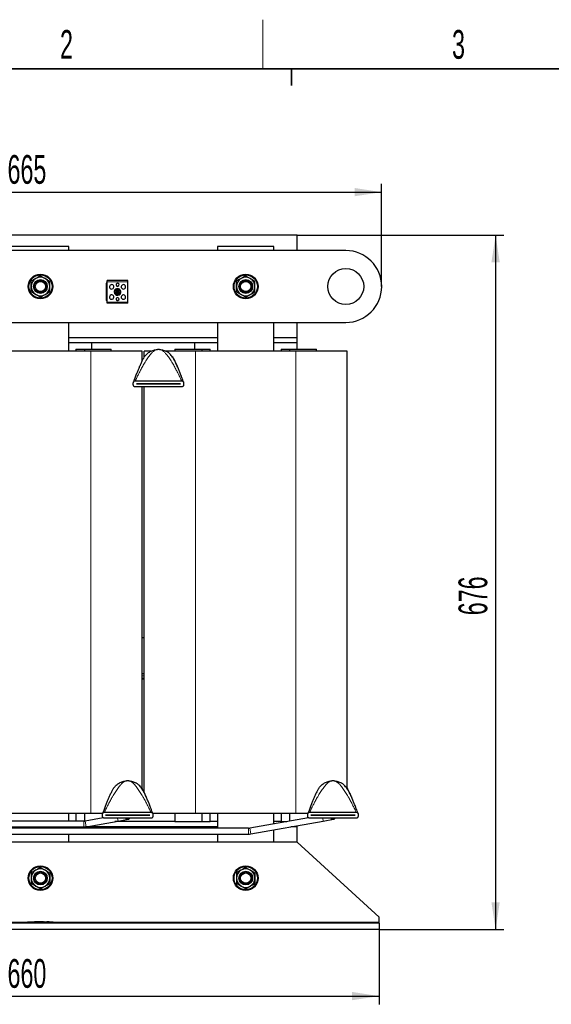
# Model space of a CAD drawing. Header units: millimetres. Extents: x 5 to 418, y 2 to 292.
# Tile 10 of 31: x 92 to 157, y 169 to 288. Entities that reach past the tile are written whole.
import ezdxf

# ---------------------------------------------------------------- set-up
doc = ezdxf.new("R2010")
doc.units = ezdxf.units.MM
doc.layers.add('SLD-0', color=7, linetype='Continuous')
doc.styles.add('SLDTEXTSTYLE0', font='TXT', dxfattribs={"width": 0.605})
doc.dimstyles.new('SLDDIMSTYLE0', dxfattribs={"dimtxt": 3.5, "dimasz": 3.302, "dimexe": 0, "dimexo": 0.0625, "dimgap": 0.875, "dimtad": 1, "dimlfac": 8, "dimrnd": 1e-09, "dimzin": 12, "dimdsep": 46, "dimtxsty": 'SLDTEXTSTYLE0', "dimsah": 1, "dimcen": 0.09, "dimadec": 0, "dimazin": 3, "dimtfac": 1, "dimtofl": 0, "dimtmove": 0, "dimatfit": 3, "dimfxl": 1, "dimfrac": 2, "dimtolj": 1, "dimtzin": 12, "dimarcsym": 0})

# ---------------------------------------------------------------- blocks, each defined once
blk = doc.blocks.new('_D')
at = {"layer": 'SLD-0'}
for p, q in [((53.18, 177.78), (53.18, 168.67)), ((135.68, 177.78), (135.68, 168.67)), ((53.18, 169.67), (135.68, 169.67))]:
    blk.add_line(p, q, dxfattribs=at)
for points in [[(53.18, 169.67), (56.48, 169.17), (56.48, 170.18)], [(135.68, 169.67), (132.38, 170.18), (132.38, 169.17)]]:
    blk.add_solid(points, dxfattribs=at)
at = {"layer": 'SLD-0', "insert": (90.42, 174.18), "char_height": 3.5, "attachment_point": 1, "style": 'SLDTEXTSTYLE0'}
blk.add_mtext('660', dxfattribs=at)
blk = doc.blocks.new('_D_1')
at = {"layer": 'SLD-0', "color": 7}
for p, q in [((125.68, 262.28), (150.87, 262.28)), ((149.87, 262.28), (149.87, 177.78)), ((135.68, 177.78), (150.87, 177.78))]:
    blk.add_line(p, q, dxfattribs=at)
for points in [[(149.87, 262.28), (149.36, 258.98), (150.37, 258.98)], [(149.87, 177.78), (150.37, 181.08), (149.36, 181.08)]]:
    blk.add_solid(points, dxfattribs=at)
at = {"layer": 'SLD-0', "color": 7, "insert": (145.35, 216.02), "char_height": 3.5, "attachment_point": 1, "rotation": 90, "style": 'SLDTEXTSTYLE0'}
blk.add_mtext('676', dxfattribs=at)
blk = doc.blocks.new('_D_2')
at = {"layer": 'SLD-0', "color": 7}
for p, q in [((52.87, 256.03), (52.87, 268.51)), ((135.99, 256.03), (135.99, 268.51)), ((52.87, 267.51), (135.99, 267.51))]:
    blk.add_line(p, q, dxfattribs=at)
for points in [[(52.87, 267.51), (56.17, 267.01), (56.17, 268.02)], [(135.99, 267.51), (132.69, 268.02), (132.69, 267.01)]]:
    blk.add_solid(points, dxfattribs=at)
at = {"layer": 'SLD-0', "color": 7, "insert": (90.42, 272.03), "char_height": 3.5, "attachment_point": 1, "style": 'SLDTEXTSTYLE0'}
blk.add_mtext('665', dxfattribs=at)

msp = doc.modelspace()

# ---------------------------------------------------------------- linework, layer by layer
at = {"color": 7, "linetype": 'Continuous', "lineweight": 25}
for p, q in [((125.6803, 262.2796), (63.1803, 262.2796)), ((125.6803, 260.4046), (125.6803, 262.2796)), ((131.6178, 260.4046), (57.2428, 260.4046)), ((97.8678, 260.9046), (90.9928, 260.9046)), ((97.8678, 260.4046), (97.8678, 260.9046)), ((115.9928, 260.9046), (115.9928, 260.4046)), ((122.8678, 260.9046), (115.9928, 260.9046)), ((122.8678, 260.4046), (122.8678, 260.9046)), ((105.0747, 256.7424), (102.5622, 256.7424)), ((102.5622, 256.6174), (102.5622, 256.7424)), ((102.5622, 254.1174), (102.5622, 256.6174)), ((105.0747, 256.6174), (105.0747, 256.7424)), ((105.0747, 254.1174), (105.0747, 256.6174)), ((102.4309, 256.4205), (102.4309, 254.3142)), ((102.5059, 256.4205), (102.4309, 256.4205)), ((102.5059, 256.4205), (102.5059, 254.3142)), ((102.5622, 256.4205), (102.5059, 256.4205)), ((103.7282, 255.5236), (103.638, 255.3674)), ((103.7282, 255.2111), (103.638, 255.3674)), ((103.638, 255.3674), (103.8184, 255.3674)), ((103.7282, 255.5236), (103.9087, 255.5236)), ((103.8184, 255.3674), (103.7282, 255.5236)), ((103.7282, 255.2111), (103.8184, 255.3674)), ((103.8184, 255.3674), (103.9087, 255.5236)), ((103.9087, 255.2111), (103.8184, 255.3674)), ((103.8184, 255.3674), (103.9989, 255.3674)), ((103.9087, 255.5236), (103.9989, 255.3674)), ((103.9087, 255.2111), (103.9989, 255.3674)), ((102.5059, 254.3142), (102.4309, 254.3142)), ((102.5622, 254.3142), (102.5059, 254.3142)), ((102.5622, 253.9924), (102.5622, 254.1174)), ((103.7282, 255.2111), (103.9087, 255.2111)), ((105.0747, 253.9924), (105.0747, 254.1174)), ((105.0747, 253.9924), (102.5622, 253.9924)), ((57.2428, 251.6546), (131.6178, 251.6546)), ((97.8678, 248.1546), (97.8678, 251.6546)), ((115.9928, 251.6546), (115.9928, 248.1546)), ((122.8678, 248.1546), (122.8678, 251.6546)), ((125.6803, 249.7796), (125.6803, 251.6546)), ((115.9928, 249.7796), (97.8678, 249.7796)), ((125.6803, 249.7796), (122.8678, 249.7796)), ((125.6803, 249.1546), (125.6803, 249.7796)), ((100.5553, 248.1546), (88.3053, 248.1546)), ((115.9928, 249.1546), (97.8678, 249.1546)), ((100.6803, 249.1546), (97.8678, 249.1546)), ((98.7573, 248.4046), (98.7573, 248.1546)), ((98.7573, 248.4046), (98.7705, 248.4046)), ((98.7705, 248.4046), (99.7779, 248.4046)), ((99.7779, 248.4046), (99.7779, 248.1546)), ((99.7779, 248.4046), (103.0606, 248.4046)), ((106.8053, 248.1546), (100.5553, 248.1546)), ((100.6803, 248.4046), (100.6803, 249.1546)), ((103.0606, 248.1546), (103.0606, 248.4046)), ((106.8053, 246.9773), (106.8053, 248.1546)), ((107.0553, 247.4198), (107.0553, 248.1546)), ((107.8781, 248.1546), (107.0553, 248.1546)), ((113.3053, 248.1546), (109.7059, 248.1546)), ((110.8, 248.4046), (110.8, 248.1546)), ((110.8, 248.4046), (114.0827, 248.4046)), ((115.9928, 249.1546), (113.1803, 249.1546)), ((113.1803, 249.1546), (113.1803, 248.4046)), ((125.5553, 248.1546), (113.3053, 248.1546)), ((114.0827, 248.4046), (114.0827, 248.1546)), ((114.0827, 248.4046), (115.0901, 248.4046)), ((115.0901, 248.4046), (115.1032, 248.4046)), ((115.1032, 248.1546), (115.1032, 248.4046)), ((125.6803, 249.1546), (122.8678, 249.1546)), ((123.7573, 248.4046), (123.7573, 248.1546)), ((123.7573, 248.4046), (123.7705, 248.4046)), ((123.7705, 248.4046), (124.7779, 248.4046)), ((124.7779, 248.4046), (124.7779, 248.1546)), ((124.7779, 248.4046), (128.0606, 248.4046)), ((131.8053, 248.1546), (125.5553, 248.1546)), ((125.6803, 248.4046), (125.6803, 249.1546)), ((128.0606, 248.1546), (128.0606, 248.4046)), ((131.8053, 194.9281), (131.8053, 248.1546)), ((110.4992, 247.5103), (110.5684, 247.4088)), ((105.9928, 244.5609), (111.6178, 244.5609)), ((105.7428, 244.0609), (105.7428, 244.3109)), ((111.6178, 243.8109), (105.9928, 243.8109)), ((106.1178, 244.1852), (106.1178, 244.1865)), ((106.1178, 244.1865), (111.4928, 244.1865)), ((111.4928, 244.1852), (106.1178, 244.1852)), ((106.8053, 194.9281), (106.8053, 243.8109)), ((107.0553, 194.4736), (107.0553, 243.8109)), ((111.4928, 244.1865), (111.4928, 244.1852)), ((111.8678, 244.3109), (111.8678, 244.0609)), ((107.0553, 213.2796), (106.8053, 213.2796)), ((107.0553, 208.9046), (106.8053, 208.9046)), ((107.0553, 208.2546), (106.8053, 208.2546)), ((106.7492, 195.0103), (106.8184, 194.9088)), ((131.7492, 195.0103), (131.8184, 194.9088)), ((131.8053, 194.867), (131.8053, 194.8954)), ((100.5553, 191.9046), (88.3053, 191.9046)), ((97.8678, 190.9671), (97.8678, 191.9046)), ((98.7573, 191.9046), (98.7573, 190.9671)), ((99.7779, 191.9046), (99.7779, 190.9689)), ((102.0112, 191.9046), (100.5553, 191.9046)), ((101.9928, 191.5609), (101.9928, 191.8109)), ((102.2428, 192.0609), (107.8678, 192.0609)), ((113.3053, 191.9046), (108.093, 191.9046)), ((108.1178, 191.8109), (108.1178, 191.5609)), ((110.8, 191.9046), (110.8, 190.9046)), ((125.5553, 191.9046), (113.3053, 191.9046)), ((114.0827, 191.9046), (114.0827, 190.9046)), ((115.1032, 190.9046), (115.1032, 191.9046)), ((115.9928, 191.9046), (115.9928, 190.0921)), ((122.8678, 190.6265), (122.8678, 191.9046)), ((123.7573, 191.9046), (123.7573, 190.9046)), ((124.7779, 191.9046), (124.7779, 190.9633)), ((127.0112, 191.9046), (125.5553, 191.9046)), ((126.9928, 191.5609), (126.9928, 191.8109)), ((127.2428, 192.0609), (132.8678, 192.0609)), ((133.1178, 191.8109), (133.1178, 191.5609)), ((99.721, 190.9671), (58.149, 190.9671)), ((102.0852, 191.3701), (99.8773, 190.9808)), ((99.9988, 190.2914), (103.8851, 190.9767)), ((107.8678, 191.3109), (102.2428, 191.3109)), ((102.3678, 191.6852), (102.3678, 191.6865)), ((102.3678, 191.6865), (107.7428, 191.6865)), ((107.7428, 191.6852), (102.3678, 191.6852)), ((110.8, 190.9046), (103.4764, 190.9046)), ((103.8851, 190.9767), (105.1161, 191.1937)), ((107.7428, 191.6865), (107.7428, 191.6852)), ((110.8, 190.9046), (114.0827, 190.9046)), ((114.0827, 190.9046), (115.0901, 190.9046)), ((115.0901, 190.9046), (115.1032, 190.9046)), ((115.9928, 190.9046), (115.1032, 190.9046)), ((127.0852, 191.3701), (119.9149, 190.1058)), ((120.0365, 189.4164), (128.8851, 190.9767)), ((123.7573, 190.9046), (122.8678, 190.9046)), ((123.7573, 190.9046), (123.7705, 190.9046)), ((123.7705, 190.9046), (124.4453, 190.9046)), ((132.8678, 191.3109), (127.2428, 191.3109)), ((127.3678, 191.6852), (127.3678, 191.6865)), ((127.3678, 191.6865), (132.7428, 191.6865)), ((132.7428, 191.6852), (127.3678, 191.6852)), ((128.8851, 190.9767), (130.1161, 191.1937)), ((132.7428, 191.6865), (132.7428, 191.6852)), ((58.149, 190.2671), (99.721, 190.2671)), ((119.7586, 190.0921), (59.024, 190.0921)), ((59.024, 189.3921), (119.7586, 189.3921)), ((97.8678, 190.0921), (97.8678, 190.2671)), ((97.8678, 188.4046), (97.8678, 189.3921)), ((115.9928, 190.2796), (99.9206, 190.2796)), ((115.9928, 189.3921), (115.9928, 188.4046)), ((122.8678, 188.4046), (122.8678, 189.9157)), ((125.6803, 190.2796), (124.9319, 190.2796)), ((125.6803, 190.2796), (125.6803, 190.4116)), ((125.6803, 188.4046), (125.6803, 190.2796)), ((125.6803, 188.4046), (63.1803, 188.4046)), ((135.6803, 179.2796), (125.6803, 188.4046)), ((92.8053, 178.5296), (92.8053, 178.5686)), ((93.0415, 178.6674), (92.8686, 178.6587)), ((93.3165, 178.6809), (93.0245, 178.6709)), ((93.0415, 178.6657), (93.3163, 178.6747)), ((93.3163, 178.6722), (93.0415, 178.6632)), ((93.0415, 178.6657), (93.0415, 178.6632)), ((93.3163, 178.6876), (93.6189, 178.6829)), ((93.3163, 178.6747), (93.3163, 178.6722)), ((93.6189, 178.6804), (93.3279, 178.6849)), ((93.7002, 178.694), (93.452, 178.6855)), ((93.6189, 178.6829), (94.8065, 178.6907)), ((94.8065, 178.6882), (93.6189, 178.6804)), ((93.6189, 178.6829), (93.6189, 178.6804)), ((93.9572, 178.7109), (93.6989, 178.7023)), ((94.2686, 178.718), (94.9159, 178.7124)), ((94.2686, 178.7115), (94.2686, 178.718)), ((94.5376, 178.7131), (94.2686, 178.7155)), ((94.8065, 178.7087), (94.2686, 178.7115)), ((94.8065, 178.6907), (94.8065, 178.6882)), ((94.9159, 178.7124), (94.9159, 178.7051)), ((95.787, 178.6717), (94.9159, 178.7028)), ((94.9159, 178.6893), (95.6255, 178.6721)), ((94.9159, 178.6893), (94.9159, 178.6867)), ((95.6255, 178.6696), (94.9159, 178.6867)), ((95.2207, 178.7023), (95.2207, 178.6975)), ((95.4383, 178.6926), (95.2207, 178.7023)), ((95.2207, 178.6998), (95.4383, 178.6901)), ((95.2207, 178.6975), (95.4383, 178.6888)), ((95.518, 178.6848), (95.518, 178.6874)), ((95.8213, 178.6685), (95.8213, 178.666)), ((95.992, 178.6587), (95.8213, 178.6667)), ((96.0553, 178.5296), (96.0553, 178.5686)), ((135.6803, 178.6546), (135.6803, 179.2796)), ((135.6803, 178.5296), (135.6803, 178.6546)), ((135.6803, 178.5296), (53.1803, 178.5296)), ((135.6803, 177.7796), (53.1803, 177.7796)), ((135.6803, 178.5296), (135.6803, 177.7796))]:
    msp.add_line(p, q, dxfattribs=at)
at = {"color": 7, "linetype": 'Continuous', "lineweight": 18}
for p, q in [((105.0747, 256.6174), (102.5622, 256.6174)), ((103.6536, 255.669), (103.6424, 255.6896)), ((105.0747, 254.1174), (102.5622, 254.1174)), ((103.9832, 255.0657), (103.9945, 255.0451)), ((98.7705, 248.4046), (98.7705, 248.1546)), ((100.5553, 191.9046), (100.5553, 248.1546)), ((113.3053, 191.9046), (113.3053, 248.1546)), ((115.0901, 248.4046), (115.0901, 248.1546)), ((123.7705, 248.4046), (123.7705, 248.1546)), ((125.5553, 191.9046), (125.5553, 248.1546)), ((106.9616, 247.2687), (107.1114, 247.5103)), ((110.6002, 247.3473), (110.4992, 247.5103)), ((107.0553, 208.6546), (106.8053, 208.6546)), ((107.0553, 208.3796), (106.8053, 208.3796)), ((103.2116, 194.7687), (103.3614, 195.0103)), ((106.8502, 194.8473), (106.7492, 195.0103)), ((128.2116, 194.7687), (128.3614, 195.0103)), ((131.8502, 194.8473), (131.7492, 195.0103)), ((98.7705, 191.9046), (98.7705, 190.9671)), ((115.0901, 191.9046), (115.0901, 190.9046)), ((123.7705, 191.9046), (123.7705, 190.9046)), ((99.721, 190.9671), (99.721, 190.2671)), ((99.8773, 190.9808), (99.9988, 190.2914)), ((103.8261, 191.3109), (103.8851, 190.9767)), ((128.8261, 191.3109), (128.8851, 190.9767)), ((119.7586, 190.0921), (119.7586, 189.3921)), ((119.9149, 190.1058), (120.0365, 189.4164)), ((92.8625, 178.6546), (53.1803, 178.6546)), ((92.9292, 178.6561), (92.9303, 178.5686)), ((92.9303, 178.5296), (92.9303, 178.5686)), ((95.4383, 178.6926), (95.4383, 178.6901)), ((95.6255, 178.6721), (95.6255, 178.6696)), ((95.9314, 178.6561), (95.9303, 178.5686)), ((95.9303, 178.5296), (95.9303, 178.5686)), ((135.6803, 178.6546), (95.9981, 178.6546))]:
    msp.add_line(p, q, dxfattribs=at)
at = {"color": 7, "linetype": 'Continuous', "lineweight": 25}
for centre, radius in [((131.6178, 256.0296), 2.1875), ((94.4303, 256.0296), 1.5), ((94.4303, 256.0296), 1.4219), ((94.4303, 256.0296), 0.8367), ((94.4303, 256.0296), 0.75), ((94.4303, 256.0296), 0.625), ((119.4303, 256.0296), 1.5), ((119.4303, 256.0296), 1.4219), ((119.4303, 256.0296), 0.8367), ((119.4303, 256.0296), 0.75), ((119.4303, 256.0296), 0.625), ((103.8184, 255.3674), 0.3438), ((103.8184, 255.3674), 0.3063), ((94.4303, 184.0296), 1.5), ((94.4303, 184.0296), 1.4219), ((94.4303, 184.0296), 0.8367), ((94.4303, 184.0296), 0.75), ((94.4303, 184.0296), 0.625), ((119.4303, 184.0296), 1.5), ((119.4303, 184.0296), 1.4219), ((119.4303, 184.0296), 0.8367), ((119.4303, 184.0296), 0.75), ((119.4303, 184.0296), 0.625)]:
    msp.add_circle(centre, radius, dxfattribs=at)
for centre, radius, start, end in [((131.6178, 256.0296), 4.375, 270, 90), ((94.4303, 256.0296), 1.125, 120, 180), ((94.4303, 256.0296), 1.125, 60, 120), ((94.4303, 256.0296), 1.125, 0, 60), ((103.8184, 256.2424), 0.1875, 61.35211, 241.35211), ((119.4303, 256.0296), 1.125, 120, 180), ((119.4303, 256.0296), 1.125, 60, 120), ((119.4303, 256.0296), 1.125, 0, 60), ((94.4303, 256.0296), 1.125, 180, 240), ((94.4303, 256.0296), 1.125, 300, 0), ((103.0997, 255.9924), 0.2687, 61.35211, 241.35211), ((103.0997, 255.9924), 0.2687, 241.35211, 61.35211), ((103.8184, 255.3674), 0.4063, 118.64789, 298.64789), ((103.8184, 255.3674), 0.4063, 298.64789, 118.64789), ((103.8184, 256.2424), 0.1875, 241.35211, 61.35211), ((104.5372, 255.9924), 0.2687, 61.35211, 241.35211), ((104.5372, 255.9924), 0.2687, 241.35211, 61.35211), ((119.4303, 256.0296), 1.125, 180, 240), ((119.4303, 256.0296), 1.125, 300, 0), ((94.4303, 256.0296), 1.125, 240, 300), ((103.0997, 254.7424), 0.2687, 61.35211, 241.35211), ((103.0997, 254.7424), 0.2687, 241.35211, 61.35211), ((103.8184, 254.4924), 0.1875, 61.35211, 241.35211), ((103.8184, 254.4924), 0.1875, 241.35211, 61.35211), ((104.5372, 254.7424), 0.2687, 61.35211, 241.35211), ((104.5372, 254.7424), 0.2687, 241.35211, 61.35211), ((119.4303, 256.0296), 1.125, 240, 300), ((108.8053, 246.2796), 2.0938, 86.4, 93.6), ((105.0553, 193.7796), 2.0938, 86.4, 93.6), ((130.0553, 193.7796), 2.0938, 86.4, 93.6), ((99.721, 191.8671), 0.9, 270, 280), ((105.0553, 191.5384), 0.35, 220.551291, 319.448709), ((130.0553, 191.5384), 0.35, 220.551291, 319.448709), ((99.721, 191.8671), 1.6, 270, 280), ((119.7586, 190.9921), 0.9, 270, 280), ((119.7586, 190.9921), 1.6, 270, 280), ((94.4303, 184.0296), 1.125, 120, 180), ((94.4303, 184.0296), 1.125, 60, 120), ((94.4303, 184.0296), 1.125, 0, 60), ((119.4303, 184.0296), 1.125, 120, 180), ((119.4303, 184.0296), 1.125, 60, 120), ((119.4303, 184.0296), 1.125, 0, 60), ((94.4303, 184.0296), 1.125, 180, 240), ((94.4303, 184.0296), 1.125, 300, 0), ((119.4303, 184.0296), 1.125, 180, 240), ((119.4303, 184.0296), 1.125, 300, 0), ((94.4303, 184.0296), 1.125, 240, 300), ((119.4303, 184.0296), 1.125, 240, 300), ((92.8928, 178.5725), 0.0875, 93.308358, 180.001701), ((95.9678, 178.5725), 0.0875, 359.998284, 86.658763)]:
    msp.add_arc(centre, radius, start, end, dxfattribs=at)
at = {"color": 7, "linetype": 'Continuous', "lineweight": 18}
for centre, radius, start, end in [((103.8184, 255.3674), 0.3672, 118.64789, 298.64789), ((103.8184, 255.3674), 0.3672, 298.64789, 118.64789), ((105.0553, 191.6081), 0.3605, 235.527896, 304.472104), ((130.0553, 191.6081), 0.3605, 235.527896, 304.472104), ((92.8928, 178.5686), 0.0875, 90.990495, 179.998049), ((95.9678, 178.5686), 0.0875, 0.001948, 89.00993)]:
    msp.add_arc(centre, radius, start, end, dxfattribs=at)
at = {"color": 7, "linetype": 'Continuous', "lineweight": 25}
for points, knots in [([(93.8678, 257.0039), (93.8545, 256.9962), (93.7535, 256.9379), (93.5631, 256.828), (93.3918, 256.7291), (93.3053, 256.6791)], [0, 0, 0, 0, 0.070090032, 0.530784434, 1, 1, 1, 1]), ([(93.3053, 256.0296), (93.3053, 256.2014), (93.3053, 256.4213), (93.3053, 256.6328), (93.3053, 256.6791)], [0, 0, 0, 0, 0.78104759, 1, 1, 1, 1]), ([(94.4303, 257.3287), (94.3389, 257.2759), (94.1546, 257.1695), (93.964, 257.0594), (93.8678, 257.0039)], [0, 0, 0, 0, 0.49545796, 1, 1, 1, 1]), ([(94.4303, 257.3287), (94.5216, 257.2759), (94.706, 257.1695), (94.8966, 257.0594), (94.9928, 257.0039)], [0, 0, 0, 0, 0.49545796, 1, 1, 1, 1]), ([(94.9928, 257.0039), (95.0061, 256.9962), (95.1071, 256.9379), (95.2975, 256.828), (95.4688, 256.7291), (95.5553, 256.6791)], [0, 0, 0, 0, 0.07009003, 0.53078443, 1, 1, 1, 1]), ([(95.5553, 256.0296), (95.5553, 256.2014), (95.5553, 256.4213), (95.5553, 256.6328), (95.5553, 256.6791)], [0, 0, 0, 0, 0.78104759, 1, 1, 1, 1]), ([(118.8678, 257.0039), (118.8545, 256.9962), (118.7535, 256.9379), (118.5631, 256.828), (118.3918, 256.7291), (118.3053, 256.6791)], [0, 0, 0, 0, 0.070090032, 0.530784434, 1, 1, 1, 1]), ([(118.3053, 256.0296), (118.3053, 256.2014), (118.3053, 256.4213), (118.3053, 256.6328), (118.3053, 256.6791)], [0, 0, 0, 0, 0.78104759, 1, 1, 1, 1]), ([(119.4303, 257.3287), (119.3389, 257.2759), (119.1546, 257.1695), (118.964, 257.0594), (118.8678, 257.0039)], [0, 0, 0, 0, 0.49545796, 1, 1, 1, 1]), ([(119.4303, 257.3287), (119.5216, 257.2759), (119.706, 257.1695), (119.8966, 257.0594), (119.9928, 257.0039)], [0, 0, 0, 0, 0.49545796, 1, 1, 1, 1]), ([(119.9928, 257.0039), (120.0061, 256.9962), (120.1071, 256.9379), (120.2975, 256.828), (120.4688, 256.7291), (120.5553, 256.6791)], [0, 0, 0, 0, 0.07009003, 0.53078443, 1, 1, 1, 1]), ([(120.5553, 256.0296), (120.5553, 256.2014), (120.5553, 256.4213), (120.5553, 256.6328), (120.5553, 256.6791)], [0, 0, 0, 0, 0.78104759, 1, 1, 1, 1]), ([(93.3053, 255.3801), (93.3053, 255.5433), (93.3053, 255.7575), (93.3053, 255.9773), (93.3053, 256.0296)], [0, 0, 0, 0, 0.76189818, 1, 1, 1, 1]), ([(93.8678, 255.0553), (93.8545, 255.063), (93.7535, 255.1213), (93.5631, 255.2312), (93.3918, 255.3302), (93.3053, 255.3801)], [0, 0, 0, 0, 0.07009003, 0.53078443, 1, 1, 1, 1]), ([(94.9928, 255.0553), (95.0061, 255.063), (95.1071, 255.1213), (95.2975, 255.2312), (95.4688, 255.3302), (95.5553, 255.3801)], [0, 0, 0, 0, 0.07009003, 0.53078443, 1, 1, 1, 1]), ([(95.5553, 255.3801), (95.5553, 255.5433), (95.5553, 255.7575), (95.5553, 255.9773), (95.5553, 256.0296)], [0, 0, 0, 0, 0.761898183, 1, 1, 1, 1]), ([(118.3053, 255.3801), (118.3053, 255.5433), (118.3053, 255.7575), (118.3053, 255.9773), (118.3053, 256.0296)], [0, 0, 0, 0, 0.76189818, 1, 1, 1, 1]), ([(118.8678, 255.0553), (118.8545, 255.063), (118.7535, 255.1213), (118.5631, 255.2312), (118.3918, 255.3302), (118.3053, 255.3801)], [0, 0, 0, 0, 0.07009003, 0.53078443, 1, 1, 1, 1]), ([(119.9928, 255.0553), (120.0061, 255.063), (120.1071, 255.1213), (120.2975, 255.2312), (120.4688, 255.3302), (120.5553, 255.3801)], [0, 0, 0, 0, 0.07009003, 0.53078443, 1, 1, 1, 1]), ([(120.5553, 255.3801), (120.5553, 255.5433), (120.5553, 255.7575), (120.5553, 255.9773), (120.5553, 256.0296)], [0, 0, 0, 0, 0.761898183, 1, 1, 1, 1]), ([(94.4303, 254.7306), (94.3389, 254.7833), (94.1546, 254.8898), (93.964, 254.9998), (93.8678, 255.0553)], [0, 0, 0, 0, 0.49545796, 1, 1, 1, 1]), ([(94.4303, 254.7306), (94.5216, 254.7833), (94.706, 254.8898), (94.8966, 254.9998), (94.9928, 255.0553)], [0, 0, 0, 0, 0.49545796, 1, 1, 1, 1]), ([(119.4303, 254.7306), (119.3389, 254.7833), (119.1546, 254.8898), (118.964, 254.9998), (118.8678, 255.0553)], [0, 0, 0, 0, 0.49545796, 1, 1, 1, 1]), ([(119.4303, 254.7306), (119.5216, 254.7833), (119.706, 254.8898), (119.8966, 254.9998), (119.9928, 255.0553)], [0, 0, 0, 0, 0.49545796, 1, 1, 1, 1]), ([(111.8556, 244.388), (111.8555, 244.3882), (111.8552, 244.389), (111.8518, 244.3987), (111.8385, 244.437), (111.8052, 244.5321), (111.739, 244.7176), (111.6497, 244.9623), (111.5463, 245.2379), (111.4263, 245.5498), (111.2815, 245.9129), (111.1099, 246.3168), (110.9287, 246.7083), (110.7398, 247.0737), (110.5497, 247.3899), (110.3633, 247.645), (110.193, 247.834), (110.0192, 247.9893), (109.8903, 248.0689), (109.8291, 248.1067)], [0, 0, 0, 0, 0.00165553, 0.00579961, 0.01141236, 0.04132857, 0.08284386, 0.15960451, 0.23008062, 0.29548382, 0.40044818, 0.51195834, 0.60571438, 0.70065384, 0.79334039, 0.8546744, 0.90865436, 0.95661382, 1, 1, 1, 1]), ([(107.0072, 247.3521), (106.9458, 247.243), (106.8196, 247.0191), (106.6453, 246.6466), (106.478, 246.2664), (106.3123, 245.87), (106.1455, 245.451), (106.0038, 245.0782), (105.8951, 244.7823), (105.8275, 244.5946), (105.783, 244.4687), (105.7616, 244.4074), (105.7563, 244.392), (105.7549, 244.3881), (105.7549, 244.3879), (105.7548, 244.3879)], [0, 0, 0, 0, 0.13115382, 0.26932713, 0.40007506, 0.51722437, 0.65043546, 0.79691579, 0.86733242, 0.92933595, 0.97617981, 0.99146401, 0.99669647, 0.99871758, 1, 1, 1, 1]), ([(111.1254, 246.2737), (111.1129, 246.3042), (111.0376, 246.4874), (110.893, 246.8008), (110.7361, 247.1338), (110.6293, 247.3015), (110.6002, 247.3473)], [0, 0, 0, 0, 0.08210249, 0.49277808, 0.86145976, 1, 1, 1, 1]), ([(105.7428, 244.3109), (105.7451, 244.3365), (105.7498, 244.3877), (105.7853, 244.4567), (105.839, 244.513), (105.9103, 244.5529), (105.965, 244.5582), (105.9928, 244.5609)], [0, 0, 0, 0, 0.1841213, 0.36787814, 0.56115915, 0.77704515, 1, 1, 1, 1]), ([(111.6178, 244.5609), (111.6488, 244.5575), (111.7108, 244.5508), (111.7914, 244.4987), (111.8469, 244.4239), (111.8664, 244.3558), (111.8675, 244.319), (111.8678, 244.3109)], [0, 0, 0, 0, 0.24890858, 0.49818792, 0.73410128, 0.94158315, 1, 1, 1, 1]), ([(105.9928, 243.8109), (105.9618, 243.8142), (105.8998, 243.8209), (105.8192, 243.8731), (105.7637, 243.9478), (105.7441, 244.016), (105.743, 244.0528), (105.7428, 244.0609)], [0, 0, 0, 0, 0.248908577, 0.498187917, 0.734101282, 0.941583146, 1, 1, 1, 1]), ([(111.8678, 244.0609), (111.8655, 244.0352), (111.8608, 243.984), (111.8252, 243.915), (111.7716, 243.8587), (111.7002, 243.8188), (111.6456, 243.8135), (111.6178, 243.8109)], [0, 0, 0, 0, 0.1841213, 0.36787814, 0.56115915, 0.77704515, 1, 1, 1, 1]), ([(108.1056, 191.888), (108.1055, 191.8882), (108.1052, 191.889), (108.1018, 191.8987), (108.0885, 191.937), (108.0552, 192.0321), (107.989, 192.2176), (107.8997, 192.4623), (107.7963, 192.7379), (107.6763, 193.0498), (107.5315, 193.4129), (107.3599, 193.8168), (107.1787, 194.2083), (106.9898, 194.5737), (106.7997, 194.8899), (106.6133, 195.145), (106.443, 195.334), (106.2692, 195.4893), (106.1403, 195.5689), (106.0791, 195.6067)], [0, 0, 0, 0, 0.00165553, 0.00579961, 0.01141236, 0.04132857, 0.08284386, 0.15960451, 0.23008062, 0.29548382, 0.40044818, 0.51195834, 0.60571438, 0.70065384, 0.79334039, 0.8546744, 0.90865436, 0.95661382, 1, 1, 1, 1]), ([(133.1056, 191.888), (133.1055, 191.8882), (133.1052, 191.889), (133.1018, 191.8987), (133.0885, 191.937), (133.0552, 192.0321), (132.989, 192.2176), (132.8997, 192.4623), (132.7963, 192.7379), (132.6763, 193.0498), (132.5315, 193.4129), (132.3599, 193.8168), (132.1787, 194.2083), (131.9898, 194.5737), (131.7997, 194.8899), (131.6133, 195.145), (131.443, 195.334), (131.2692, 195.4893), (131.1403, 195.5689), (131.0791, 195.6067)], [0, 0, 0, 0, 0.001655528, 0.00579961, 0.011412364, 0.041328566, 0.082843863, 0.159604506, 0.230080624, 0.295483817, 0.400448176, 0.511958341, 0.605714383, 0.700653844, 0.793340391, 0.854674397, 0.90865436, 0.956613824, 1, 1, 1, 1]), ([(103.2572, 194.8521), (103.1958, 194.743), (103.0696, 194.5191), (102.8953, 194.1466), (102.728, 193.7664), (102.5623, 193.37), (102.3955, 192.951), (102.2538, 192.5782), (102.1451, 192.2823), (102.0775, 192.0946), (102.033, 191.9687), (102.0116, 191.9074), (102.0063, 191.892), (102.0049, 191.8881), (102.0049, 191.8879), (102.0048, 191.8879)], [0, 0, 0, 0, 0.13115382, 0.26932713, 0.40007506, 0.51722437, 0.65043546, 0.79691579, 0.86733242, 0.92933595, 0.97617981, 0.99146401, 0.99669647, 0.99871758, 1, 1, 1, 1]), ([(107.3754, 193.7737), (107.3629, 193.8042), (107.2876, 193.9874), (107.143, 194.3008), (106.9861, 194.6338), (106.8793, 194.8015), (106.8502, 194.8473)], [0, 0, 0, 0, 0.08210249, 0.49277808, 0.86145976, 1, 1, 1, 1]), ([(128.2572, 194.8521), (128.1958, 194.743), (128.0696, 194.5191), (127.8953, 194.1466), (127.728, 193.7664), (127.5623, 193.37), (127.3955, 192.951), (127.2538, 192.5782), (127.1451, 192.2823), (127.0775, 192.0946), (127.033, 191.9687), (127.0116, 191.9074), (127.0063, 191.892), (127.0049, 191.8881), (127.0049, 191.8879), (127.0048, 191.8879)], [0, 0, 0, 0, 0.13115382, 0.26932713, 0.40007506, 0.51722437, 0.65043546, 0.79691579, 0.86733242, 0.92933595, 0.97617981, 0.99146401, 0.99669647, 0.99871758, 1, 1, 1, 1]), ([(132.3754, 193.7737), (132.3629, 193.8042), (132.2876, 193.9874), (132.143, 194.3008), (131.9861, 194.6338), (131.8793, 194.8015), (131.8502, 194.8473)], [0, 0, 0, 0, 0.08210249, 0.49277808, 0.86145976, 1, 1, 1, 1]), ([(101.9928, 191.8109), (101.9951, 191.8365), (101.9998, 191.8877), (102.0353, 191.9567), (102.089, 192.013), (102.1603, 192.0529), (102.215, 192.0582), (102.2428, 192.0609)], [0, 0, 0, 0, 0.1841213, 0.36787814, 0.56115915, 0.77704515, 1, 1, 1, 1]), ([(107.8678, 192.0609), (107.8988, 192.0575), (107.9608, 192.0508), (108.0414, 191.9987), (108.0969, 191.9239), (108.1164, 191.8558), (108.1175, 191.819), (108.1178, 191.8109)], [0, 0, 0, 0, 0.24890858, 0.49818792, 0.73410128, 0.94158315, 1, 1, 1, 1]), ([(126.9928, 191.8109), (126.9951, 191.8365), (126.9998, 191.8877), (127.0353, 191.9567), (127.089, 192.013), (127.1603, 192.0529), (127.215, 192.0582), (127.2428, 192.0609)], [0, 0, 0, 0, 0.1841213, 0.36787814, 0.56115915, 0.77704515, 1, 1, 1, 1]), ([(132.8678, 192.0609), (132.8988, 192.0575), (132.9608, 192.0508), (133.0414, 191.9987), (133.0969, 191.9239), (133.1164, 191.8558), (133.1175, 191.819), (133.1178, 191.8109)], [0, 0, 0, 0, 0.24890858, 0.49818792, 0.73410128, 0.94158315, 1, 1, 1, 1]), ([(102.2428, 191.3109), (102.2118, 191.3142), (102.1498, 191.3209), (102.0692, 191.3731), (102.0137, 191.4478), (101.9941, 191.516), (101.993, 191.5528), (101.9928, 191.5609)], [0, 0, 0, 0, 0.248908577, 0.498187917, 0.734101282, 0.941583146, 1, 1, 1, 1]), ([(108.1178, 191.5609), (108.1155, 191.5352), (108.1108, 191.484), (108.0752, 191.415), (108.0216, 191.3587), (107.9502, 191.3188), (107.8956, 191.3135), (107.8678, 191.3109)], [0, 0, 0, 0, 0.1841213, 0.36787814, 0.56115915, 0.77704515, 1, 1, 1, 1]), ([(127.2428, 191.3109), (127.2118, 191.3142), (127.1498, 191.3209), (127.0692, 191.3731), (127.0137, 191.4478), (126.9941, 191.516), (126.993, 191.5528), (126.9928, 191.5609)], [0, 0, 0, 0, 0.248908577, 0.498187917, 0.734101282, 0.941583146, 1, 1, 1, 1]), ([(133.1178, 191.5609), (133.1155, 191.5352), (133.1108, 191.484), (133.0752, 191.415), (133.0216, 191.3587), (132.9502, 191.3188), (132.8956, 191.3135), (132.8678, 191.3109)], [0, 0, 0, 0, 0.1841213, 0.36787814, 0.56115915, 0.77704515, 1, 1, 1, 1]), ([(93.8678, 185.0039), (93.8545, 184.9962), (93.7535, 184.9379), (93.5631, 184.828), (93.3918, 184.7291), (93.3053, 184.6791)], [0, 0, 0, 0, 0.07009003, 0.53078443, 1, 1, 1, 1]), ([(93.3053, 184.6791), (93.3053, 184.5159), (93.3053, 184.3017), (93.3053, 184.0819), (93.3053, 184.0296)], [0, 0, 0, 0, 0.761898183, 1, 1, 1, 1]), ([(94.4303, 185.3287), (94.3389, 185.2759), (94.1546, 185.1695), (93.964, 185.0594), (93.8678, 185.0039)], [0, 0, 0, 0, 0.49545796, 1, 1, 1, 1]), ([(94.4303, 185.3287), (94.5216, 185.2759), (94.706, 185.1695), (94.8966, 185.0594), (94.9928, 185.0039)], [0, 0, 0, 0, 0.49545796, 1, 1, 1, 1]), ([(94.9928, 185.0039), (95.0061, 184.9962), (95.1071, 184.9379), (95.2975, 184.828), (95.4688, 184.7291), (95.5553, 184.6791)], [0, 0, 0, 0, 0.07009003, 0.53078443, 1, 1, 1, 1]), ([(95.5553, 184.6791), (95.5553, 184.5159), (95.5553, 184.3017), (95.5553, 184.0819), (95.5553, 184.0296)], [0, 0, 0, 0, 0.76189818, 1, 1, 1, 1]), ([(118.8678, 185.0039), (118.8545, 184.9962), (118.7535, 184.9379), (118.5631, 184.828), (118.3918, 184.7291), (118.3053, 184.6791)], [0, 0, 0, 0, 0.07009003, 0.53078443, 1, 1, 1, 1]), ([(118.3053, 184.6791), (118.3053, 184.5159), (118.3053, 184.3017), (118.3053, 184.0819), (118.3053, 184.0296)], [0, 0, 0, 0, 0.761898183, 1, 1, 1, 1]), ([(119.4303, 185.3287), (119.3389, 185.2759), (119.1546, 185.1695), (118.964, 185.0594), (118.8678, 185.0039)], [0, 0, 0, 0, 0.49545796, 1, 1, 1, 1]), ([(119.4303, 185.3287), (119.5216, 185.2759), (119.706, 185.1695), (119.8966, 185.0594), (119.9928, 185.0039)], [0, 0, 0, 0, 0.49545796, 1, 1, 1, 1]), ([(119.9928, 185.0039), (120.0061, 184.9962), (120.1071, 184.9379), (120.2975, 184.828), (120.4688, 184.7291), (120.5553, 184.6791)], [0, 0, 0, 0, 0.07009003, 0.53078443, 1, 1, 1, 1]), ([(120.5553, 184.6791), (120.5553, 184.5159), (120.5553, 184.3017), (120.5553, 184.0819), (120.5553, 184.0296)], [0, 0, 0, 0, 0.76189818, 1, 1, 1, 1]), ([(93.3053, 184.0296), (93.3053, 183.8579), (93.3053, 183.6379), (93.3053, 183.4264), (93.3053, 183.3801)], [0, 0, 0, 0, 0.78104759, 1, 1, 1, 1]), ([(93.8678, 183.0553), (93.8545, 183.063), (93.7535, 183.1213), (93.5631, 183.2312), (93.3918, 183.3302), (93.3053, 183.3801)], [0, 0, 0, 0, 0.07009003, 0.53078443, 1, 1, 1, 1]), ([(94.9928, 183.0553), (95.0061, 183.063), (95.1071, 183.1213), (95.2975, 183.2312), (95.4688, 183.3302), (95.5553, 183.3801)], [0, 0, 0, 0, 0.07009003, 0.53078443, 1, 1, 1, 1]), ([(95.5553, 184.0296), (95.5553, 183.8579), (95.5553, 183.6379), (95.5553, 183.4264), (95.5553, 183.3801)], [0, 0, 0, 0, 0.78104759, 1, 1, 1, 1]), ([(118.3053, 184.0296), (118.3053, 183.8579), (118.3053, 183.6379), (118.3053, 183.4264), (118.3053, 183.3801)], [0, 0, 0, 0, 0.78104759, 1, 1, 1, 1]), ([(118.8678, 183.0553), (118.8545, 183.063), (118.7535, 183.1213), (118.5631, 183.2312), (118.3918, 183.3302), (118.3053, 183.3801)], [0, 0, 0, 0, 0.07009003, 0.53078443, 1, 1, 1, 1]), ([(119.9928, 183.0553), (120.0061, 183.063), (120.1071, 183.1213), (120.2975, 183.2312), (120.4688, 183.3302), (120.5553, 183.3801)], [0, 0, 0, 0, 0.07009003, 0.53078443, 1, 1, 1, 1]), ([(120.5553, 184.0296), (120.5553, 183.8579), (120.5553, 183.6379), (120.5553, 183.4264), (120.5553, 183.3801)], [0, 0, 0, 0, 0.78104759, 1, 1, 1, 1]), ([(94.4303, 182.7306), (94.3389, 182.7833), (94.1546, 182.8898), (93.964, 182.9998), (93.8678, 183.0553)], [0, 0, 0, 0, 0.49545796, 1, 1, 1, 1]), ([(94.4303, 182.7306), (94.5216, 182.7833), (94.706, 182.8898), (94.8966, 182.9998), (94.9928, 183.0553)], [0, 0, 0, 0, 0.49545796, 1, 1, 1, 1]), ([(119.4303, 182.7306), (119.3389, 182.7833), (119.1546, 182.8898), (118.964, 182.9998), (118.8678, 183.0553)], [0, 0, 0, 0, 0.49545796, 1, 1, 1, 1]), ([(119.4303, 182.7306), (119.5216, 182.7833), (119.706, 182.8898), (119.8966, 182.9998), (119.9928, 183.0553)], [0, 0, 0, 0, 0.49545796, 1, 1, 1, 1]), ([(92.8053, 178.5686), (92.8053, 178.5701), (92.8053, 178.5724), (92.8053, 178.5721), (92.8053, 178.572)], [0, 0, 0, 0, 0.63779785, 1, 1, 1, 1]), ([(94.7418, 178.7091), (94.6441, 178.7138), (94.3826, 178.7266), (94.1212, 178.7119), (93.9575, 178.7028)], [0, 0, 0, 0, 0.37404129, 1, 1, 1, 1]), ([(95.4383, 178.6888), (95.4473, 178.6885), (95.4652, 178.6877), (95.4891, 178.6871), (95.5072, 178.6868), (95.5176, 178.687), (95.519, 178.6875), (95.5114, 178.6883), (95.4955, 178.6895), (95.4732, 178.6908), (95.4529, 178.6919), (95.4412, 178.6924), (95.4383, 178.6926)], [0, 0, 0, 0, 0.10735873, 0.21472097, 0.32200304, 0.42922335, 0.53643727, 0.64369731, 0.75104592, 0.85850264, 0.96605129, 1, 1, 1, 1]), ([(95.4383, 178.6901), (95.4473, 178.6896), (95.4652, 178.6887), (95.4892, 178.6874), (95.507, 178.6862), (95.5171, 178.6853), (95.517, 178.685), (95.517, 178.6848)], [0, 0, 0, 0, 0.2150885, 0.43017669, 0.64524973, 0.86017142, 1, 1, 1, 1]), ([(95.6255, 178.6721), (95.6493, 178.6715), (95.6969, 178.6701), (95.76, 178.6691), (95.801, 178.6686), (95.8162, 178.6685), (95.8213, 178.6685)], [0, 0, 0, 0, 0.28512532, 0.57025159, 0.85535534, 1, 1, 1, 1]), ([(95.8213, 178.666), (95.8101, 178.6661), (95.7878, 178.6662), (95.7301, 178.6671), (95.6733, 178.6682), (95.6375, 178.6693), (95.6255, 178.6696)], [0, 0, 0, 0, 0.28505196, 0.57010204, 0.85519148, 1, 1, 1, 1]), ([(95.8213, 178.6685), (95.8339, 178.6684), (95.8591, 178.6683), (95.852, 178.6696), (95.8206, 178.6717), (95.8054, 178.6727)], [0, 0, 0, 0, 0.340782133, 0.681568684, 1, 1, 1, 1]), ([(95.849, 178.6665), (95.8502, 178.6664), (95.8544, 178.6657), (95.8351, 178.6659), (95.8213, 178.666)], [0, 0, 0, 0, 0.29063809, 1, 1, 1, 1]), ([(96.0553, 178.572), (96.0553, 178.5722), (96.0553, 178.5725), (96.0553, 178.5702), (96.0553, 178.5686)], [0, 0, 0, 0, 0.31878163, 1, 1, 1, 1])]:
    msp.add_open_spline(points, degree=3, knots=knots, dxfattribs=at)
at = {"color": 7, "linetype": 'Continuous', "lineweight": 18}
for points, knots in [([(105.9928, 244.5609), (105.9929, 244.5612), (105.9933, 244.5619), (105.9958, 244.5677), (106.003, 244.5838), (106.0261, 244.6349), (106.0767, 244.745), (106.1608, 244.9242), (106.2916, 245.196), (106.47, 245.5537), (106.6966, 245.9871), (106.9629, 246.4673), (107.2618, 246.9659), (107.5861, 247.4491), (107.8943, 247.8423), (108.1771, 248.1243), (108.4244, 248.3128), (108.5948, 248.3514), (108.6738, 248.3692)], [0, 0, 0, 0, 0.00132612, 0.00301116, 0.0065388, 0.0157075, 0.04108769, 0.0827623, 0.13625489, 0.22252646, 0.32153654, 0.42857128, 0.55224935, 0.67386078, 0.7875106, 0.86793804, 0.93874717, 1, 1, 1, 1]), ([(111.6178, 244.5609), (111.6176, 244.5612), (111.6173, 244.5619), (111.6147, 244.5677), (111.6075, 244.5838), (111.5844, 244.6349), (111.5339, 244.745), (111.4498, 244.9242), (111.3189, 245.196), (111.1406, 245.5537), (110.9139, 245.9871), (110.6477, 246.4673), (110.3488, 246.9659), (110.0245, 247.4491), (109.7163, 247.8423), (109.4334, 248.1243), (109.1862, 248.3128), (109.0158, 248.3514), (108.9368, 248.3692)], [0, 0, 0, 0, 0.00132612, 0.00301116, 0.0065388, 0.0157075, 0.04108769, 0.0827623, 0.13625489, 0.22252646, 0.32153654, 0.42857128, 0.55224935, 0.67386078, 0.7875106, 0.86793804, 0.93874717, 1, 1, 1, 1]), ([(102.2428, 192.0609), (102.2429, 192.0612), (102.2433, 192.0619), (102.2458, 192.0677), (102.253, 192.0838), (102.2761, 192.1349), (102.3267, 192.245), (102.4108, 192.4242), (102.5416, 192.696), (102.72, 193.0537), (102.9466, 193.4871), (103.2129, 193.9673), (103.5118, 194.4659), (103.8361, 194.9491), (104.1443, 195.3423), (104.4271, 195.6243), (104.6744, 195.8128), (104.8448, 195.8514), (104.9238, 195.8692)], [0, 0, 0, 0, 0.00132612, 0.00301116, 0.0065388, 0.0157075, 0.04108769, 0.0827623, 0.13625489, 0.22252646, 0.32153654, 0.42857128, 0.55224935, 0.67386078, 0.7875106, 0.86793804, 0.93874717, 1, 1, 1, 1]), ([(107.8678, 192.0609), (107.8676, 192.0612), (107.8673, 192.0619), (107.8647, 192.0677), (107.8575, 192.0838), (107.8344, 192.1349), (107.7839, 192.245), (107.6998, 192.4242), (107.5689, 192.696), (107.3906, 193.0537), (107.1639, 193.4871), (106.8977, 193.9673), (106.5988, 194.4659), (106.2745, 194.9491), (105.9663, 195.3423), (105.6834, 195.6243), (105.4362, 195.8128), (105.2658, 195.8514), (105.1868, 195.8692)], [0, 0, 0, 0, 0.00132612, 0.00301116, 0.0065388, 0.0157075, 0.04108769, 0.0827623, 0.13625489, 0.22252646, 0.32153654, 0.42857128, 0.55224935, 0.67386078, 0.7875106, 0.86793804, 0.93874717, 1, 1, 1, 1]), ([(127.2428, 192.0609), (127.2429, 192.0612), (127.2433, 192.0619), (127.2458, 192.0677), (127.253, 192.0838), (127.2761, 192.1349), (127.3267, 192.245), (127.4108, 192.4242), (127.5416, 192.696), (127.72, 193.0537), (127.9466, 193.4871), (128.2129, 193.9673), (128.5118, 194.4659), (128.8361, 194.9491), (129.1443, 195.3423), (129.4271, 195.6243), (129.6744, 195.8128), (129.8448, 195.8514), (129.9238, 195.8692)], [0, 0, 0, 0, 0.00132612, 0.00301116, 0.0065388, 0.0157075, 0.04108769, 0.0827623, 0.13625489, 0.22252646, 0.32153654, 0.42857128, 0.55224935, 0.67386078, 0.7875106, 0.86793804, 0.93874717, 1, 1, 1, 1]), ([(132.8678, 192.0609), (132.8676, 192.0612), (132.8673, 192.0619), (132.8647, 192.0677), (132.8575, 192.0838), (132.8344, 192.1349), (132.7839, 192.245), (132.6998, 192.4242), (132.5689, 192.696), (132.3906, 193.0537), (132.1639, 193.4871), (131.8977, 193.9673), (131.5988, 194.4659), (131.2745, 194.9491), (130.9663, 195.3423), (130.6834, 195.6243), (130.4362, 195.8128), (130.2658, 195.8514), (130.1868, 195.8692)], [0, 0, 0, 0, 0.00132612, 0.00301116, 0.0065388, 0.0157075, 0.04108769, 0.0827623, 0.13625489, 0.22252646, 0.32153654, 0.42857128, 0.55224935, 0.67386078, 0.7875106, 0.86793804, 0.93874717, 1, 1, 1, 1]), ([(92.9303, 178.5686), (92.9162, 178.5686), (92.8881, 178.5685), (92.8507, 178.5684), (92.8224, 178.5684), (92.8074, 178.5685), (92.8059, 178.5686), (92.8053, 178.5686)], [0, 0, 0, 0, 0.21467234, 0.42935197, 0.64402607, 0.85869541, 1, 1, 1, 1]), ([(92.8878, 178.6594), (92.8877, 178.6595), (92.8874, 178.6597), (92.8898, 178.6575), (92.8913, 178.6561)], [0, 0, 0, 0, 0.362124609, 1, 1, 1, 1]), ([(92.8913, 178.6561), (92.8915, 178.6561), (92.892, 178.656), (92.8967, 178.6559), (92.9052, 178.6559), (92.9165, 178.656), (92.925, 178.656), (92.9292, 178.6561)], [0, 0, 0, 0, 0.140656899, 0.355503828, 0.57103286, 0.786171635, 1, 1, 1, 1]), ([(92.9292, 178.6561), (93.4296, 178.6605), (94.4303, 178.6694), (95.431, 178.6605), (95.9314, 178.6561)], [0, 0, 0, 0, 0.500039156, 1, 1, 1, 1]), ([(95.9303, 178.5686), (95.4303, 178.5734), (94.4303, 178.5831), (93.4303, 178.5734), (92.9303, 178.5686)], [0, 0, 0, 0, 0.49996096, 1, 1, 1, 1]), ([(96.0553, 178.5686), (96.0539, 178.5686), (96.0511, 178.5685), (96.0296, 178.5684), (95.9979, 178.5684), (95.9627, 178.5685), (95.9395, 178.5686), (95.9303, 178.5686)], [0, 0, 0, 0, 0.21467278, 0.42935247, 0.64402667, 0.85869576, 1, 1, 1, 1]), ([(95.9314, 178.6561), (95.9341, 178.6561), (95.9411, 178.656), (95.9517, 178.6559), (95.9613, 178.6559), (95.9679, 178.656), (95.9688, 178.656), (95.9693, 178.6561)], [0, 0, 0, 0, 0.14056682, 0.35532754, 0.57084354, 0.78604362, 1, 1, 1, 1]), ([(95.9693, 178.6561), (95.9709, 178.6576), (95.9733, 178.6598), (95.9729, 178.6595), (95.9728, 178.6594)], [0, 0, 0, 0, 0.68100332, 1, 1, 1, 1])]:
    msp.add_open_spline(points, degree=3, knots=knots, dxfattribs=at)
at = {"color": 7, "linetype": 'Continuous', "lineweight": 25}
for points in [[(107.1114, 247.5103), (107.2095, 247.6288), (107.4058, 247.8658), (107.7895, 248.1273), (108.2159, 248.3112), (108.5212, 248.3499), (108.6738, 248.3692)], [(108.9368, 248.3692), (109.09, 248.351), (109.3965, 248.3144), (109.6748, 248.1811), (109.814, 248.1144)], [(103.3614, 195.0103), (103.4595, 195.1288), (103.6558, 195.3658), (104.0395, 195.6273), (104.4659, 195.8112), (104.7712, 195.8499), (104.9238, 195.8692)], [(105.1868, 195.8692), (105.34, 195.851), (105.6465, 195.8144), (105.9248, 195.6811), (106.064, 195.6144)], [(128.3614, 195.0103), (128.4595, 195.1288), (128.6558, 195.3658), (129.0395, 195.6273), (129.4659, 195.8112), (129.7712, 195.8499), (129.9238, 195.8692)], [(130.1868, 195.8692), (130.34, 195.851), (130.6465, 195.8144), (130.9248, 195.6811), (131.064, 195.6144)]]:
    msp.add_open_spline(points, degree=3, dxfattribs=at)
at = {"layer": 'SLD-0', "lineweight": 18}
msp.add_line((121.5, 282.5), (121.5, 288.5), dxfattribs=at)
at = {"layer": 'SLD-0', "lineweight": 35}
msp.add_line((408, 282.5), (26, 282.5), dxfattribs=at)
at = {"layer": 'SLD-0'}
for p, q in [((125, 280.5), (125, 282.5)), ((125, 282.5), (125, 280.5))]:
    msp.add_line(p, q, dxfattribs=at)

# ---------------------------------------------------------------- texts
at = {"layer": 'SLD-0', "char_height": 3.5, "attachment_point": 2, "style": 'SLDTEXTSTYLE0'}
for s, insert in [('2', (97.6027, 287.243)), ('3', (145.3527, 287.243))]:
    msp.add_mtext(s, dxfattribs=dict(at, insert=insert))

# ---------------------------------------------------------------- dimensions: what is measured, and where the dimension line sits
at = {"layer": 'SLD-0', "color": 7}
dim = msp.add_linear_dim(base=(135.9928, 267.5137), p1=(52.8678, 256.0296), p2=(135.9928, 256.0296), dimstyle='SLDDIMSTYLE0', dxfattribs=at)
dim.commit()
dim.dimension.update_dxf_attribs({"geometry": '_D_2', "text_midpoint": (94.4303, 267.5137), "dimtype": 160})
dim = msp.add_linear_dim(base=(149.8663, 177.7796), p1=(125.6803, 262.2796), p2=(135.6803, 177.7796), angle=90, dimstyle='SLDDIMSTYLE0', dxfattribs=at)
dim.commit()
dim.dimension.update_dxf_attribs({"geometry": '_D_1', "text_midpoint": (149.8663, 220.0296), "dimtype": 160})
at = {"layer": 'SLD-0'}
dim = msp.add_linear_dim(base=(135.6803, 169.6732), p1=(53.1803, 177.7796), p2=(135.6803, 177.7796), dimstyle='SLDDIMSTYLE0', dxfattribs=at)
dim.commit()
dim.dimension.update_dxf_attribs({"geometry": '_D', "text_midpoint": (94.4303, 169.6732), "dimtype": 160})

doc.saveas('drawing.dxf')
